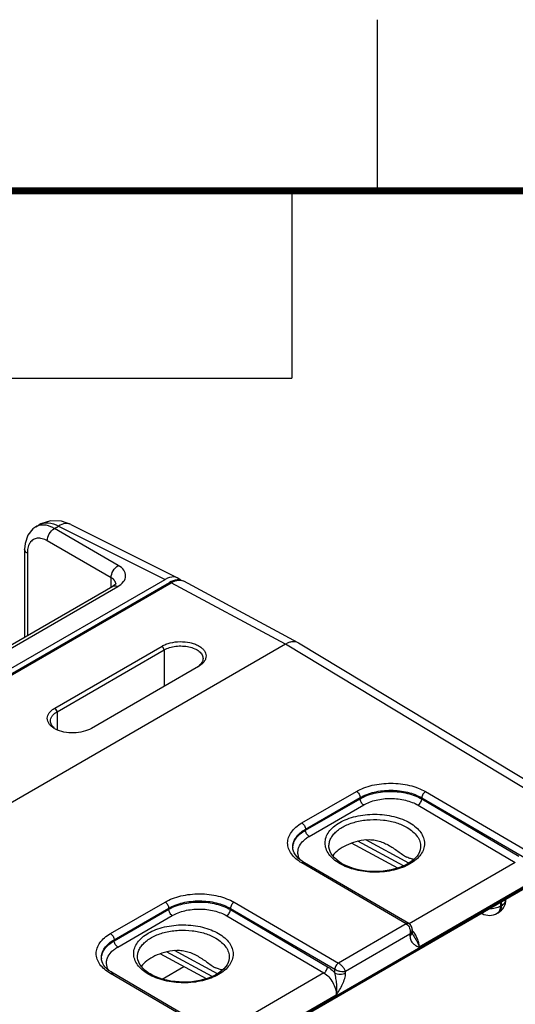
# Model space of a CAD drawing. Header units: inches. Extents: x 0 to 34, y 0 to 22.
# Tile 67 of 133: x 7.5 to 8.9, y 19.1 to 22. Entities that reach past the tile are written whole.
import ezdxf

# ---------------------------------------------------------------- set-up
doc = ezdxf.new("R2010")
doc.units = ezdxf.units.IN
doc.header["$LTSCALE"] = 1.87
doc.header["$MEASUREMENT"] = 0
doc.layers.get('0').update_dxf_attribs({"linetype": 'CONTINUOUS'})
doc.layers.add('DETAIL', color=7, linetype='CONTINUOUS')
doc.styles.get("Standard").update_dxf_attribs({"font": 'txt', "width": 0.8})

# ---------------------------------------------------------------- blocks, each defined once
blk = doc.blocks.new('*T22')
at = {"color": 2, "linetype": 'Continuous'}
for p, q in [((0, 0), (7.75, 0)), ((0, 0), (0, -0.546875)), ((7.75, 0), (7.75, -0.546875)), ((0, -0.546875), (7.75, -0.546875))]:
    blk.add_line(p, q, dxfattribs=at)
at = {"layer": 'DETAIL', "color": 2, "linetype": 'Continuous', "insert": (0.0625, -0.078125), "char_height": 0.1, "width": 3.04, "attachment_point": 1, "line_spacing_factor": 0.9}
blk.add_mtext('  COPYRIGHT    2014', dxfattribs=at)

msp = doc.modelspace()

# ---------------------------------------------------------------- linework, layer by layer
at = {"color": 2, "linetype": 'Continuous'}
msp.add_line((8.5, 21.5), (8.5, 22), dxfattribs=at)
at = {"color": 7, "linetype": 'Continuous'}
for p, q in [((7.6035, 20.5258), (7.5761, 20.5352)), ((7.5013, 20.519), (7.5113, 20.5248)), ((7.556, 20.5139), (7.5682, 20.521)), ((7.7427, 20.4061), (7.556, 20.5139)), ((7.5682, 20.521), (7.8795, 20.3655)), ((7.6035, 20.5258), (7.9157, 20.3699)), ((7.7219, 20.3699), (7.5351, 20.4778)), ((7.4688, 20.4532), (7.4688, 20.1965)), ((7.4767, 20.4416), (7.4767, 20.201)), ((1.6863, 16.7896), (7.8795, 20.3655)), ((7.7219, 20.3426), (7.7219, 20.3699)), ((3.2185, 17.6578), (7.8919, 20.3562)), ((3.224, 17.6574), (7.8974, 20.3557)), ((7.3171, 20.1089), (7.7268, 20.3454)), ((7.3312, 20.1078), (7.7408, 20.3443)), ((7.734, 20.3508), (7.7268, 20.3454)), ((7.7268, 20.3454), (7.7268, 20.3454)), ((7.7353, 20.3516), (7.7353, 20.3517)), ((8.2316, 20.176), (7.8974, 20.3557)), ((8.2683, 20.1801), (7.9342, 20.3598)), ((8.2316, 20.176), (3.5526, 17.4744)), ((7.5572, 19.9896), (7.8704, 20.1705)), ((7.5636, 19.9785), (7.8768, 20.1594)), ((7.8704, 20.1705), (7.8768, 20.1594)), ((7.8768, 20.1594), (7.8768, 20.0531)), ((9.0961, 19.6547), (8.2316, 20.176)), ((8.2694, 20.1795), (8.2683, 20.1801)), ((9.1342, 19.658), (8.2694, 20.1795)), ((7.9771, 20.111), (7.6639, 19.9302)), ((7.978, 20.1115), (7.9771, 20.111)), ((7.5572, 19.9896), (7.5636, 19.9785)), ((7.5636, 19.9785), (7.5636, 19.9259)), ((8.2794, 19.6539), (8.439, 19.7461)), ((8.29, 19.6358), (8.4496, 19.7279)), ((8.4496, 19.7248), (8.4496, 19.7279)), ((8.6299, 19.724), (8.6299, 19.7274)), ((8.6299, 19.7274), (8.935, 19.5497)), ((8.6405, 19.7456), (8.9457, 19.5678)), ((8.2901, 19.6328), (8.4496, 19.7248)), ((8.3006, 19.6147), (8.4601, 19.7067)), ((8.6192, 19.7059), (8.9034, 19.5389)), ((8.6299, 19.724), (8.9141, 19.557)), ((8.2901, 19.6328), (8.29, 19.6358)), ((8.3585, 19.5855), (8.3585, 19.5856)), ((8.5598, 19.5221), (8.4245, 19.5948)), ((8.5768, 19.5286), (8.4434, 19.6003)), ((8.5924, 19.5367), (8.4665, 19.6044)), ((8.6266, 19.5841), (8.6266, 19.5841)), ((8.2527, 19.5824), (8.2527, 19.5824)), ((8.5847, 19.3593), (8.2795, 19.5371)), ((8.5921, 19.3601), (8.287, 19.5378)), ((8.9034, 19.5389), (8.5929, 19.3596)), ((4.5876, 16.9555), (9.016, 19.5124)), ((4.5906, 16.962), (9.019, 19.5189)), ((8.9394, 19.4743), (8.6226, 19.2914)), ((7.7199, 19.3309), (7.8795, 19.423)), ((8.081, 19.4225), (8.3862, 19.2447)), ((8.8596, 19.4221), (8.8596, 19.4107)), ((8.8596, 19.4107), (8.8626, 19.4124)), ((8.8626, 19.4124), (8.8626, 19.4238)), ((8.8758, 19.4308), (8.8758, 19.4314)), ((7.7305, 19.3128), (7.8901, 19.4049)), ((7.7306, 19.3097), (7.8901, 19.4018)), ((7.7411, 19.2916), (7.9006, 19.3837)), ((7.8901, 19.4018), (7.8901, 19.4049)), ((8.0597, 19.3829), (8.3439, 19.2158)), ((8.0704, 19.401), (8.0704, 19.4044)), ((8.0704, 19.4044), (8.3755, 19.2266)), ((8.0704, 19.401), (8.3546, 19.2339)), ((8.8065, 19.3894), (8.8047, 19.3904)), ((8.8503, 19.3901), (8.8533, 19.3918)), ((8.5847, 19.3593), (8.3862, 19.2447)), ((8.5922, 19.3601), (8.5909, 19.3606)), ((8.5953, 19.3288), (8.4072, 19.2202)), ((8.5953, 19.3288), (8.5954, 19.3245)), ((8.6018, 19.3426), (8.602, 19.334)), ((8.6033, 19.3283), (8.6033, 19.3283)), ((7.7306, 19.3097), (7.7305, 19.3128)), ((8.0003, 19.1991), (7.865, 19.2718)), ((8.0173, 19.2055), (7.8839, 19.2772)), ((8.0329, 19.2137), (7.907, 19.2814)), ((7.6932, 19.2594), (7.6932, 19.2594)), ((7.799, 19.2625), (7.799, 19.2625)), ((8.0671, 19.2611), (8.0671, 19.261)), ((8.0252, 19.0363), (7.72, 19.214)), ((8.0327, 19.0371), (7.7275, 19.2148)), ((7.8712, 19.1981), (7.9343, 19.2345)), ((8.3439, 19.2158), (8.0334, 19.0365)), ((8.3754, 19.2161), (8.3755, 19.2266)), ((8.4072, 19.2158), (8.4072, 19.2202)), ((8.3799, 19.1512), (8.0631, 18.9683))]:
    msp.add_line(p, q, dxfattribs=at)
at = {"color": 7, "linetype": 'Continuous', "const_width": 0.02}
msp.add_lwpolyline([(33.5, 21.5), (0.5, 21.5)], dxfattribs=at)
at = {"color": 7, "linetype": 'Continuous'}
for points in [[(7.5761, 20.5352), (7.5448, 20.5362), (7.5162, 20.5274), (7.5112, 20.5247)], [(7.5013, 20.519), (7.4929, 20.5131), (7.4782, 20.4946), (7.4701, 20.4702), (7.4688, 20.4532)], [(7.9342, 20.3598), (7.9305, 20.3615), (7.9256, 20.363), (7.9204, 20.3638), (7.9149, 20.3638), (7.9092, 20.363), (7.9034, 20.3614), (7.8974, 20.3591), (7.8919, 20.3562)], [(7.7354, 20.3526), (7.7355, 20.3529), (7.734, 20.3508)], [(8.3955, 19.536), (8.3882, 19.5406), (8.3811, 19.546), (8.3748, 19.5517), (8.3695, 19.5577), (8.3652, 19.5639), (8.3619, 19.5703), (8.3597, 19.5768), (8.3586, 19.5835), (8.3585, 19.5856)], [(8.6266, 19.5841), (8.6265, 19.5822), (8.6254, 19.5757), (8.6233, 19.5693), (8.6202, 19.563), (8.616, 19.557), (8.6109, 19.5512), (8.6049, 19.5456), (8.598, 19.5403), (8.5902, 19.5353), (8.5816, 19.5307), (8.5722, 19.5265), (8.5621, 19.5228), (8.5515, 19.5196), (8.5403, 19.5169), (8.5287, 19.5148), (8.5168, 19.5134), (8.5046, 19.5125), (8.4924, 19.5122), (8.4801, 19.5126), (8.468, 19.5136), (8.4561, 19.5153), (8.4445, 19.5175), (8.4333, 19.5203), (8.4227, 19.5236), (8.4126, 19.5275), (8.4032, 19.5318), (8.3955, 19.536)], [(8.287, 19.5378), (8.2808, 19.5417), (8.2745, 19.5463), (8.269, 19.5511), (8.2642, 19.556), (8.2603, 19.5611), (8.2571, 19.5664), (8.2547, 19.5718), (8.2532, 19.5774), (8.2527, 19.5824)], [(8.6018, 19.3426), (8.6016, 19.3455), (8.6009, 19.3487), (8.5998, 19.3516), (8.5983, 19.3543), (8.5965, 19.3566), (8.5944, 19.3585), (8.5922, 19.3601)], [(8.6033, 19.3283), (8.603, 19.3287), (8.6027, 19.3296), (8.6023, 19.3307), (8.6021, 19.3323), (8.602, 19.334)], [(7.7275, 19.2148), (7.7213, 19.2187), (7.715, 19.2232), (7.7095, 19.228), (7.7047, 19.233), (7.7008, 19.2381), (7.6976, 19.2434), (7.6952, 19.2488), (7.6937, 19.2544), (7.6932, 19.2594)], [(7.836, 19.2129), (7.8287, 19.2175), (7.8216, 19.223), (7.8153, 19.2287), (7.81, 19.2346), (7.8057, 19.2408), (7.8024, 19.2472), (7.8002, 19.2538), (7.7991, 19.2605), (7.799, 19.2625)], [(8.0671, 19.2611), (8.067, 19.2592), (8.0659, 19.2526), (8.0638, 19.2462), (8.0607, 19.24), (8.0565, 19.2339), (8.0514, 19.2281), (8.0454, 19.2226), (8.0385, 19.2172), (8.0307, 19.2123), (8.0221, 19.2077), (8.0127, 19.2035), (8.0026, 19.1998), (7.992, 19.1966), (7.9808, 19.1939), (7.9692, 19.1918), (7.9573, 19.1903), (7.9451, 19.1894), (7.9329, 19.1892), (7.9206, 19.1896), (7.9085, 19.1906), (7.8966, 19.1922), (7.885, 19.1944), (7.8738, 19.1972), (7.8632, 19.2006), (7.8531, 19.2044), (7.8437, 19.2087), (7.836, 19.2129)]]:
    msp.add_lwpolyline(points, dxfattribs=at)
for centre, radius, start, end in [((7.9223, 20.3377), 0.0251, 61.7343, 66.4493), ((7.7204, 20.3517), 0.0149, 0.0001, 5.7712), ((7.944, 20.1544), 0.0542, 302.645, 307.2943), ((7.9465, 20.1511), 0.05, 307.3187, 308.529), ((7.5923, 19.9922), 0.0722, 240.0337, 242.7817), ((7.5876, 19.9698), 0.0504, 232.0071, 235.964), ((8.2959, 19.5804), 0.0432, 177.3306, 179.169), ((8.8308, 19.4308), 0.045, 300.0008, 359.9992), ((8.8136, 19.4027), 0.0151, 234.4126, 241.7163), ((8.8278, 19.4291), 0.045, 241.7302, 300.0009), ((7.7364, 19.2574), 0.0432, 177.3306, 179.169), ((8.3863, 19.2453), 0.0216, 239.9252, 240.1386)]:
    msp.add_arc(centre, radius, start, end, dxfattribs=at)
msp.add_ellipse((7.8795, 20.3041), major_axis=(0.0375, 0.065), ratio=0.576629, start_param=6.085711, end_param=7.068023, dxfattribs=at)
for points in [[(7.5165, 20.5239), (7.5112, 20.5233), (7.5059, 20.5217), (7.5013, 20.519)], [(7.4775, 20.4526), (7.477, 20.4489), (7.4767, 20.4453), (7.4767, 20.4416)]]:
    msp.add_open_spline(points, degree=3, dxfattribs=at)
for points, knots in [([(7.5113, 20.5248), (7.519, 20.5292), (7.5397, 20.5329), (7.5587, 20.5259), (7.5682, 20.521)], [0, 0, 0, 0, 0.453196, 1, 1, 1, 1]), ([(7.556, 20.5139), (7.5526, 20.5158), (7.5404, 20.5219), (7.5263, 20.525), (7.5165, 20.5239)], [0, 0, 0, 0, 0.280663, 1, 1, 1, 1]), ([(7.5351, 20.4778), (7.5349, 20.485), (7.5396, 20.4993), (7.5496, 20.5105), (7.556, 20.5139)], [0, 0, 0, 0, 0.499994, 1, 1, 1, 1]), ([(7.6035, 20.5258), (7.5985, 20.5283), (7.5854, 20.5297), (7.5739, 20.5245), (7.5682, 20.521)], [0, 0, 0, 0, 0.452206, 1, 1, 1, 1]), ([(7.5351, 20.4778), (7.5303, 20.4805), (7.5209, 20.4848), (7.5061, 20.4865), (7.4931, 20.4822), (7.4868, 20.4758), (7.4845, 20.4722)], [0, 0, 0, 0, 0.293274, 0.544304, 0.77001, 1, 1, 1, 1]), ([(7.4767, 20.4416), (7.4756, 20.4424), (7.4717, 20.4451), (7.4688, 20.4498), (7.4688, 20.4532)], [0, 0, 0, 0, 0.291472, 1, 1, 1, 1]), ([(7.4845, 20.4722), (7.4836, 20.4709), (7.4801, 20.4648), (7.4783, 20.4579), (7.4775, 20.4526)], [0, 0, 0, 0, 0.231043, 1, 1, 1, 1]), ([(7.7219, 20.3699), (7.7216, 20.3771), (7.7263, 20.3915), (7.7364, 20.4027), (7.7427, 20.4061)], [0, 0, 0, 0, 0.499994, 1, 1, 1, 1]), ([(7.7408, 20.3443), (7.7472, 20.348), (7.7582, 20.3563), (7.7665, 20.3752), (7.7596, 20.3944), (7.7489, 20.4025), (7.7427, 20.4061)], [0, 0, 0, 0, 0.282235, 0.508517, 0.729022, 1, 1, 1, 1]), ([(7.732, 20.3614), (7.7314, 20.3622), (7.7285, 20.3657), (7.7248, 20.3683), (7.7219, 20.3699)], [0, 0, 0, 0, 0.228219, 1, 1, 1, 1]), ([(7.7353, 20.3532), (7.735, 20.3554), (7.7341, 20.3583), (7.7324, 20.3608), (7.732, 20.3614)], [0, 0, 0, 0, 0.736027, 1, 1, 1, 1]), ([(7.8974, 20.3557), (7.9004, 20.3575), (7.9064, 20.3604), (7.9157, 20.3629), (7.9244, 20.3632), (7.9299, 20.3618), (7.9323, 20.3607)], [0, 0, 0, 0, 0.28739, 0.546954, 0.781864, 1, 1, 1, 1]), ([(7.7268, 20.3454), (7.7277, 20.3459), (7.7323, 20.3476), (7.7375, 20.3461), (7.7408, 20.3443)], [0, 0, 0, 0, 0.222727, 1, 1, 1, 1]), ([(7.8919, 20.3562), (7.8926, 20.3566), (7.8947, 20.357), (7.8965, 20.3562), (7.8974, 20.3557)], [0, 0, 0, 0, 0.450719, 1, 1, 1, 1]), ([(7.8704, 20.1705), (7.874, 20.1725), (7.8819, 20.1763), (7.8994, 20.1817), (7.9233, 20.1846), (7.9472, 20.1823), (7.9649, 20.1773), (7.9764, 20.1723), (7.9859, 20.166), (7.9932, 20.1588), (7.9979, 20.1507), (7.9997, 20.1421), (7.9983, 20.1334), (7.994, 20.1251), (7.987, 20.1176), (7.9812, 20.1135), (7.978, 20.1115)], [0, 0, 0, 0, 0.066494, 0.138992, 0.292983, 0.446885, 0.519076, 0.585889, 0.646348, 0.700271, 0.748565, 0.793503, 0.838338, 0.886417, 0.940196, 1, 1, 1, 1]), ([(7.8768, 20.1594), (7.8817, 20.1622), (7.8928, 20.1668), (7.911, 20.1706), (7.9302, 20.1713), (7.9488, 20.169), (7.9655, 20.1637), (7.9771, 20.157), (7.9839, 20.1504), (7.9875, 20.1452), (7.9897, 20.1397), (7.9903, 20.1359), (7.9903, 20.1341)], [0, 0, 0, 0, 0.128921, 0.271678, 0.419722, 0.564658, 0.698417, 0.815141, 0.866608, 0.913821, 0.957772, 1, 1, 1, 1]), ([(8.2683, 20.1801), (8.2659, 20.1815), (8.2602, 20.1834), (8.251, 20.1834), (8.243, 20.1814), (8.2365, 20.1787), (8.2332, 20.1769), (8.2316, 20.176)], [0, 0, 0, 0, 0.218353, 0.452159, 0.71125, 0.851937, 1, 1, 1, 1]), ([(7.9903, 20.1341), (7.9903, 20.1321), (7.9897, 20.128), (7.9872, 20.1222), (7.9831, 20.1167), (7.9796, 20.1135), (7.9777, 20.1119)], [0, 0, 0, 0, 0.224876, 0.461143, 0.718162, 1, 1, 1, 1]), ([(7.5562, 19.9296), (7.553, 19.9315), (7.5472, 19.9355), (7.5403, 19.9428), (7.536, 19.9509), (7.5346, 19.9596), (7.5363, 19.9682), (7.5408, 19.9763), (7.548, 19.9837), (7.5539, 19.9878), (7.5572, 19.9896)], [0, 0, 0, 0, 0.144095, 0.272586, 0.388033, 0.496247, 0.605134, 0.722623, 0.854142, 1, 1, 1, 1]), ([(7.5442, 19.9517), (7.5442, 19.9542), (7.5451, 19.9594), (7.5492, 19.9667), (7.5555, 19.9732), (7.5608, 19.9769), (7.5636, 19.9785)], [0, 0, 0, 0, 0.215909, 0.448761, 0.709865, 1, 1, 1, 1]), ([(7.5565, 19.93), (7.5546, 19.9315), (7.5512, 19.9347), (7.5472, 19.94), (7.5448, 19.9458), (7.5442, 19.9498), (7.5442, 19.9517)], [0, 0, 0, 0, 0.280482, 0.536449, 0.77332, 1, 1, 1, 1]), ([(7.6639, 19.9302), (7.6565, 19.9259), (7.6394, 19.9196), (7.612, 19.9161), (7.5844, 19.9184), (7.5669, 19.924), (7.5593, 19.928)], [0, 0, 0, 0, 0.236008, 0.498149, 0.761169, 1, 1, 1, 1]), ([(8.439, 19.7461), (8.4459, 19.7501), (8.461, 19.7571), (8.4856, 19.7645), (8.5121, 19.7691), (8.5398, 19.7705), (8.5674, 19.7689), (8.594, 19.7642), (8.6185, 19.7567), (8.6336, 19.7496), (8.6405, 19.7456)], [0, 0, 0, 0, 0.1141, 0.237195, 0.366768, 0.499736, 0.63274, 0.762419, 0.885682, 1, 1, 1, 1]), ([(8.439, 19.7461), (8.4405, 19.7452), (8.4433, 19.7428), (8.4466, 19.7384), (8.4489, 19.7333), (8.4495, 19.7297), (8.4496, 19.7279)], [0, 0, 0, 0, 0.236976, 0.499189, 0.761843, 1, 1, 1, 1]), ([(8.4496, 19.7279), (8.4557, 19.7315), (8.4692, 19.7378), (8.4912, 19.7445), (8.515, 19.7486), (8.5397, 19.7499), (8.5644, 19.7484), (8.5882, 19.7442), (8.6102, 19.7374), (8.6237, 19.731), (8.6299, 19.7274)], [0, 0, 0, 0, 0.114145, 0.237238, 0.36678, 0.499705, 0.63267, 0.762331, 0.885612, 1, 1, 1, 1]), ([(8.4496, 19.7248), (8.4557, 19.7284), (8.4692, 19.7346), (8.4912, 19.7413), (8.515, 19.7453), (8.5397, 19.7465), (8.5644, 19.745), (8.5882, 19.7408), (8.6102, 19.734), (8.6237, 19.7276), (8.6299, 19.724)], [0, 0, 0, 0, 0.114008, 0.237036, 0.366572, 0.499533, 0.632558, 0.762282, 0.885608, 1, 1, 1, 1]), ([(8.6405, 19.7456), (8.639, 19.7447), (8.6362, 19.7423), (8.6329, 19.7379), (8.6306, 19.7328), (8.6299, 19.7292), (8.6299, 19.7274)], [0, 0, 0, 0, 0.236844, 0.499187, 0.761971, 1, 1, 1, 1]), ([(8.4601, 19.7067), (8.4586, 19.7076), (8.4558, 19.71), (8.4525, 19.7145), (8.4503, 19.7195), (8.4496, 19.7231), (8.4496, 19.7248)], [0, 0, 0, 0, 0.237244, 0.499463, 0.761973, 1, 1, 1, 1]), ([(8.4601, 19.7067), (8.4655, 19.7099), (8.4774, 19.7154), (8.5038, 19.7234), (8.5397, 19.7271), (8.5754, 19.723), (8.6018, 19.7148), (8.6137, 19.7091), (8.6192, 19.7059)], [0, 0, 0, 0, 0.114151, 0.23728, 0.499471, 0.761948, 0.885415, 1, 1, 1, 1]), ([(8.6192, 19.7059), (8.6207, 19.7068), (8.6235, 19.7092), (8.6268, 19.7136), (8.6291, 19.7187), (8.6298, 19.7223), (8.6299, 19.724)], [0, 0, 0, 0, 0.236981, 0.49946, 0.762231, 1, 1, 1, 1]), ([(8.3898, 19.5354), (8.3835, 19.5392), (8.3719, 19.5473), (8.3581, 19.562), (8.3493, 19.5783), (8.3463, 19.5955), (8.3493, 19.6127), (8.3581, 19.6289), (8.3719, 19.6435), (8.3902, 19.6561), (8.4122, 19.6663), (8.4373, 19.6739), (8.4644, 19.6785), (8.4926, 19.6799), (8.5208, 19.6782), (8.5479, 19.6733), (8.5729, 19.6655), (8.5883, 19.6582), (8.5953, 19.6541)], [0, 0, 0, 0, 0.060535, 0.114796, 0.163682, 0.209358, 0.254958, 0.303643, 0.357634, 0.417884, 0.484272, 0.555879, 0.631259, 0.708625, 0.786036, 0.861544, 0.933354, 1, 1, 1, 1]), ([(8.2795, 19.5371), (8.2732, 19.5407), (8.2618, 19.5486), (8.2483, 19.563), (8.2397, 19.5788), (8.2367, 19.5956), (8.2397, 19.6124), (8.2483, 19.6282), (8.2618, 19.6425), (8.2732, 19.6503), (8.2794, 19.6539)], [0, 0, 0, 0, 0.144884, 0.274626, 0.39142, 0.500515, 0.609515, 0.726059, 0.855466, 1, 1, 1, 1]), ([(8.2794, 19.6539), (8.2809, 19.6531), (8.2837, 19.6507), (8.287, 19.6462), (8.2893, 19.6412), (8.29, 19.6375), (8.29, 19.6358)], [0, 0, 0, 0, 0.236976, 0.499189, 0.761843, 1, 1, 1, 1]), ([(8.3585, 19.5856), (8.3584, 19.5894), (8.3592, 19.5973), (8.3635, 19.6088), (8.3707, 19.6197), (8.3842, 19.6337), (8.4075, 19.6481), (8.4411, 19.6594), (8.479, 19.6647), (8.5179, 19.6635), (8.5548, 19.6559), (8.5773, 19.6464), (8.5873, 19.6405)], [0, 0, 0, 0, 0.043179, 0.087918, 0.135696, 0.187501, 0.304299, 0.437568, 0.58172, 0.728932, 0.870821, 1, 1, 1, 1]), ([(8.5953, 19.6541), (8.6017, 19.6503), (8.6133, 19.6422), (8.6271, 19.6275), (8.6358, 19.6113), (8.6389, 19.594), (8.6359, 19.5769), (8.6271, 19.5607), (8.6133, 19.5461), (8.595, 19.5335), (8.5729, 19.5232), (8.5479, 19.5156), (8.5207, 19.5111), (8.4926, 19.5096), (8.4644, 19.5113), (8.4373, 19.5162), (8.4122, 19.524), (8.3969, 19.5313), (8.3898, 19.5354)], [0, 0, 0, 0, 0.060535, 0.114796, 0.163682, 0.209358, 0.254958, 0.303643, 0.357634, 0.417884, 0.484272, 0.555879, 0.631259, 0.708625, 0.786036, 0.861544, 0.933354, 1, 1, 1, 1]), ([(8.2527, 19.5824), (8.2525, 19.5874), (8.2541, 19.5978), (8.2617, 19.6123), (8.2739, 19.6254), (8.2843, 19.6325), (8.29, 19.6358)], [0, 0, 0, 0, 0.218502, 0.451379, 0.710202, 1, 1, 1, 1]), ([(8.2528, 19.5824), (8.253, 19.5872), (8.2552, 19.597), (8.2629, 19.6105), (8.2748, 19.6228), (8.2847, 19.6296), (8.2901, 19.6328)], [0, 0, 0, 0, 0.218431, 0.452595, 0.71182, 1, 1, 1, 1]), ([(8.2742, 19.5465), (8.2725, 19.5493), (8.2697, 19.5551), (8.2675, 19.5644), (8.2677, 19.5739), (8.271, 19.5866), (8.2791, 19.5983), (8.2903, 19.6082), (8.297, 19.6126), (8.3006, 19.6147)], [0, 0, 0, 0, 0.119815, 0.233742, 0.345688, 0.459924, 0.708518, 0.848618, 1, 1, 1, 1]), ([(8.3006, 19.6147), (8.2991, 19.6155), (8.2963, 19.6179), (8.293, 19.6224), (8.2908, 19.6274), (8.2901, 19.631), (8.2901, 19.6328)], [0, 0, 0, 0, 0.237244, 0.499463, 0.761973, 1, 1, 1, 1]), ([(8.5873, 19.6405), (8.5933, 19.637), (8.6041, 19.6294), (8.617, 19.6155), (8.625, 19.6003), (8.6267, 19.5893), (8.6266, 19.5841)], [0, 0, 0, 0, 0.289471, 0.548546, 0.781743, 1, 1, 1, 1]), ([(8.4689, 19.6047), (8.4582, 19.6035), (8.4376, 19.5997), (8.4093, 19.5897), (8.386, 19.5761), (8.3739, 19.5642), (8.3694, 19.5578)], [0, 0, 0, 0, 0.287227, 0.554479, 0.79318, 1, 1, 1, 1]), ([(8.4689, 19.6047), (8.4743, 19.6054), (8.4853, 19.6053), (8.5014, 19.6023), (8.5169, 19.597), (8.5268, 19.5923), (8.5316, 19.5897)], [0, 0, 0, 0, 0.248677, 0.49821, 0.748775, 1, 1, 1, 1]), ([(8.5316, 19.5897), (8.5366, 19.587), (8.5462, 19.5812), (8.56, 19.5716), (8.5728, 19.5621), (8.5816, 19.5565), (8.586, 19.5542)], [0, 0, 0, 0, 0.261087, 0.520169, 0.77201, 1, 1, 1, 1]), ([(8.2795, 19.5371), (8.2801, 19.5375), (8.2814, 19.5381), (8.2834, 19.5386), (8.2853, 19.5385), (8.2865, 19.5381), (8.287, 19.5378)], [0, 0, 0, 0, 0.290323, 0.549714, 0.782684, 1, 1, 1, 1]), ([(8.6067, 19.5472), (8.6036, 19.548), (8.5986, 19.5492), (8.5917, 19.5516), (8.588, 19.5532), (8.586, 19.5542)], [0, 0, 0, 0, 0.438311, 0.700525, 1, 1, 1, 1]), ([(7.8795, 19.423), (7.8864, 19.427), (7.9015, 19.434), (7.9261, 19.4415), (7.9526, 19.446), (7.9803, 19.4475), (8.0079, 19.4459), (8.0345, 19.4412), (8.059, 19.4336), (8.0741, 19.4265), (8.081, 19.4225)], [0, 0, 0, 0, 0.1141, 0.237195, 0.366768, 0.499736, 0.63274, 0.762419, 0.885682, 1, 1, 1, 1]), ([(7.8795, 19.423), (7.881, 19.4222), (7.8838, 19.4198), (7.8871, 19.4153), (7.8894, 19.4102), (7.8901, 19.4066), (7.8901, 19.4049)], [0, 0, 0, 0, 0.236976, 0.499189, 0.761843, 1, 1, 1, 1]), ([(7.8901, 19.4049), (7.8962, 19.4085), (7.9097, 19.4148), (7.9317, 19.4215), (7.9555, 19.4255), (7.9802, 19.4269), (8.0049, 19.4254), (8.0287, 19.4212), (8.0507, 19.4144), (8.0642, 19.408), (8.0704, 19.4044)], [0, 0, 0, 0, 0.114145, 0.237238, 0.36678, 0.499705, 0.63267, 0.762331, 0.885612, 1, 1, 1, 1]), ([(7.8901, 19.4018), (7.8962, 19.4053), (7.9097, 19.4116), (7.9317, 19.4182), (7.9555, 19.4222), (7.9802, 19.4235), (8.0049, 19.422), (8.0287, 19.4178), (8.0507, 19.411), (8.0642, 19.4046), (8.0704, 19.401)], [0, 0, 0, 0, 0.114008, 0.237036, 0.366572, 0.499533, 0.632558, 0.762282, 0.885608, 1, 1, 1, 1]), ([(8.081, 19.4225), (8.0795, 19.4217), (8.0767, 19.4193), (8.0734, 19.4148), (8.0711, 19.4097), (8.0704, 19.4061), (8.0704, 19.4044)], [0, 0, 0, 0, 0.236844, 0.499187, 0.761971, 1, 1, 1, 1]), ([(8.8626, 19.4124), (8.8626, 19.4101), (8.8622, 19.4058), (8.8605, 19.3998), (8.8575, 19.395), (8.8547, 19.3927), (8.8533, 19.3918)], [0, 0, 0, 0, 0.289803, 0.549049, 0.782228, 1, 1, 1, 1]), ([(8.8626, 19.4124), (8.8646, 19.4135), (8.8681, 19.416), (8.8724, 19.4205), (8.8751, 19.4255), (8.8758, 19.4291), (8.8758, 19.4308)], [0, 0, 0, 0, 0.289796, 0.549041, 0.782223, 1, 1, 1, 1]), ([(7.9006, 19.3837), (7.8991, 19.3846), (7.8963, 19.3869), (7.893, 19.3914), (7.8908, 19.3965), (7.8901, 19.4001), (7.8901, 19.4018)], [0, 0, 0, 0, 0.237244, 0.499463, 0.761973, 1, 1, 1, 1]), ([(7.9006, 19.3837), (7.906, 19.3868), (7.9179, 19.3924), (7.9443, 19.4003), (7.9802, 19.4041), (8.016, 19.4), (8.0423, 19.3917), (8.0542, 19.3861), (8.0597, 19.3829)], [0, 0, 0, 0, 0.114151, 0.23728, 0.499471, 0.761948, 0.885415, 1, 1, 1, 1]), ([(8.0597, 19.3829), (8.0612, 19.3837), (8.064, 19.3861), (8.0673, 19.3906), (8.0696, 19.3956), (8.0703, 19.3993), (8.0704, 19.401)], [0, 0, 0, 0, 0.236981, 0.49946, 0.762231, 1, 1, 1, 1]), ([(8.8596, 19.4107), (8.855, 19.408), (8.8441, 19.4041), (8.8328, 19.403), (8.8268, 19.4031)], [0, 0, 0, 0, 0.474453, 1, 1, 1, 1]), ([(8.8596, 19.4107), (8.8596, 19.4084), (8.8593, 19.4041), (8.8575, 19.3981), (8.8546, 19.3933), (8.8518, 19.391), (8.8503, 19.3901)], [0, 0, 0, 0, 0.289803, 0.549049, 0.782228, 1, 1, 1, 1]), ([(7.8303, 19.2124), (7.824, 19.2161), (7.8124, 19.2242), (7.7986, 19.239), (7.7898, 19.2552), (7.7868, 19.2724), (7.7898, 19.2896), (7.7986, 19.3058), (7.8124, 19.3204), (7.8307, 19.333), (7.8527, 19.3433), (7.8778, 19.3508), (7.9049, 19.3554), (7.9331, 19.3569), (7.9613, 19.3551), (7.9884, 19.3503), (8.0134, 19.3425), (8.0288, 19.3352), (8.0358, 19.331)], [0, 0, 0, 0, 0.060535, 0.114796, 0.163682, 0.209358, 0.254958, 0.303643, 0.357634, 0.417884, 0.484272, 0.555879, 0.631259, 0.708625, 0.786036, 0.861544, 0.933354, 1, 1, 1, 1]), ([(8.5921, 19.3601), (8.5917, 19.3604), (8.5905, 19.3608), (8.5886, 19.3609), (8.5866, 19.3604), (8.5853, 19.3597), (8.5846, 19.3594)], [0, 0, 0, 0, 0.217316, 0.450286, 0.709676, 1, 1, 1, 1]), ([(8.5909, 19.3606), (8.5899, 19.3609), (8.5877, 19.3608), (8.5857, 19.3599), (8.5847, 19.3593)], [0, 0, 0, 0, 0.456619, 1, 1, 1, 1]), ([(8.5847, 19.3593), (8.5894, 19.3566), (8.5936, 19.3501), (8.5957, 19.342), (8.5964, 19.3361), (8.596, 19.3316), (8.5953, 19.3288)], [0, 0, 0, 0, 0.479289, 0.611923, 0.744389, 1, 1, 1, 1]), ([(7.72, 19.214), (7.7137, 19.2177), (7.7023, 19.2256), (7.6888, 19.2399), (7.6802, 19.2558), (7.6772, 19.2726), (7.6802, 19.2894), (7.6888, 19.3052), (7.7023, 19.3195), (7.7137, 19.3273), (7.7199, 19.3309)], [0, 0, 0, 0, 0.144884, 0.274626, 0.39142, 0.500515, 0.609515, 0.726059, 0.855466, 1, 1, 1, 1]), ([(7.7199, 19.3309), (7.7214, 19.33), (7.7242, 19.3277), (7.7275, 19.3232), (7.7298, 19.3181), (7.7305, 19.3145), (7.7305, 19.3128)], [0, 0, 0, 0, 0.236976, 0.499189, 0.761843, 1, 1, 1, 1]), ([(7.799, 19.2625), (7.7989, 19.2664), (7.7997, 19.2743), (7.804, 19.2858), (7.8112, 19.2967), (7.8247, 19.3106), (7.848, 19.325), (7.8816, 19.3364), (7.9195, 19.3417), (7.9584, 19.3404), (7.9953, 19.3328), (8.0178, 19.3233), (8.0278, 19.3175)], [0, 0, 0, 0, 0.043179, 0.087918, 0.135696, 0.187501, 0.304299, 0.437568, 0.58172, 0.728932, 0.870821, 1, 1, 1, 1]), ([(8.0358, 19.331), (8.0422, 19.3273), (8.0538, 19.3192), (8.0676, 19.3045), (8.0763, 19.2882), (8.0794, 19.271), (8.0764, 19.2538), (8.0676, 19.2376), (8.0538, 19.223), (8.0355, 19.2104), (8.0134, 19.2002), (7.9884, 19.1926), (7.9612, 19.188), (7.9331, 19.1866), (7.9049, 19.1883), (7.8778, 19.1932), (7.8527, 19.201), (7.8374, 19.2083), (7.8303, 19.2124)], [0, 0, 0, 0, 0.060535, 0.114796, 0.163682, 0.209358, 0.254958, 0.303643, 0.357634, 0.417884, 0.484272, 0.555879, 0.631259, 0.708625, 0.786036, 0.861544, 0.933354, 1, 1, 1, 1]), ([(8.5953, 19.3288), (8.5973, 19.3307), (8.6005, 19.3349), (8.6019, 19.3402), (8.6018, 19.3426)], [0, 0, 0, 0, 0.52929, 1, 1, 1, 1]), ([(8.602, 19.334), (8.602, 19.3331), (8.6017, 19.3313), (8.6003, 19.3287), (8.5982, 19.3264), (8.5964, 19.3251), (8.5954, 19.3245)], [0, 0, 0, 0, 0.21857, 0.452166, 0.711185, 1, 1, 1, 1]), ([(8.6226, 19.2914), (8.6225, 19.2955), (8.6213, 19.3041), (8.617, 19.3168), (8.6106, 19.3293), (8.605, 19.337), (8.6019, 19.3405)], [0, 0, 0, 0, 0.226977, 0.477051, 0.739066, 1, 1, 1, 1]), ([(8.6033, 19.3283), (8.6054, 19.3251), (8.6095, 19.3189), (8.6152, 19.3096), (8.6196, 19.3005), (8.6218, 19.2943), (8.6226, 19.2914)], [0, 0, 0, 0, 0.272107, 0.534098, 0.778987, 1, 1, 1, 1]), ([(7.6932, 19.2594), (7.693, 19.2643), (7.6946, 19.2747), (7.7022, 19.2893), (7.7144, 19.3023), (7.7248, 19.3095), (7.7305, 19.3128)], [0, 0, 0, 0, 0.218502, 0.451379, 0.710202, 1, 1, 1, 1]), ([(7.6933, 19.2594), (7.6935, 19.2641), (7.6957, 19.2739), (7.7034, 19.2875), (7.7153, 19.2998), (7.7252, 19.3066), (7.7306, 19.3097)], [0, 0, 0, 0, 0.218431, 0.452595, 0.71182, 1, 1, 1, 1]), ([(7.7411, 19.2916), (7.7396, 19.2925), (7.7368, 19.2948), (7.7336, 19.2993), (7.7313, 19.3044), (7.7306, 19.308), (7.7306, 19.3097)], [0, 0, 0, 0, 0.237244, 0.499463, 0.761973, 1, 1, 1, 1]), ([(8.0278, 19.3175), (8.0338, 19.3139), (8.0446, 19.3063), (8.0575, 19.2925), (8.0655, 19.2772), (8.0672, 19.2663), (8.0671, 19.2611)], [0, 0, 0, 0, 0.289471, 0.548546, 0.781743, 1, 1, 1, 1]), ([(8.5954, 19.3245), (8.5954, 19.32), (8.5966, 19.3135), (8.6005, 19.3062), (8.6053, 19.3005), (8.6128, 19.2955), (8.6194, 19.2927), (8.6226, 19.2914)], [0, 0, 0, 0, 0.290805, 0.418063, 0.537966, 0.768912, 1, 1, 1, 1]), ([(7.7147, 19.2234), (7.713, 19.2262), (7.7102, 19.232), (7.708, 19.2414), (7.7082, 19.2508), (7.7115, 19.2635), (7.7196, 19.2753), (7.7308, 19.2851), (7.7375, 19.2895), (7.7411, 19.2916)], [0, 0, 0, 0, 0.119815, 0.233742, 0.345688, 0.459924, 0.708518, 0.848618, 1, 1, 1, 1]), ([(7.9094, 19.2817), (7.8987, 19.2805), (7.8781, 19.2767), (7.8498, 19.2667), (7.8265, 19.2531), (7.8144, 19.2411), (7.8099, 19.2348)], [0, 0, 0, 0, 0.287227, 0.554479, 0.79318, 1, 1, 1, 1]), ([(7.9094, 19.2817), (7.9148, 19.2823), (7.9258, 19.2823), (7.9419, 19.2793), (7.9574, 19.274), (7.9673, 19.2692), (7.9721, 19.2666)], [0, 0, 0, 0, 0.248677, 0.49821, 0.748775, 1, 1, 1, 1]), ([(7.9721, 19.2666), (7.9771, 19.264), (7.9867, 19.2581), (8.0005, 19.2486), (8.0134, 19.2391), (8.0221, 19.2334), (8.0265, 19.2312)], [0, 0, 0, 0, 0.261087, 0.520169, 0.77201, 1, 1, 1, 1]), ([(8.3862, 19.2448), (8.3847, 19.2439), (8.3819, 19.2415), (8.3785, 19.2371), (8.3762, 19.232), (8.3755, 19.2284), (8.3755, 19.2266)], [0, 0, 0, 0, 0.236844, 0.499187, 0.761971, 1, 1, 1, 1]), ([(8.3862, 19.2447), (8.3847, 19.2439), (8.3819, 19.2415), (8.3786, 19.237), (8.3763, 19.2319), (8.3756, 19.2283), (8.3756, 19.2266)], [0, 0, 0, 0, 0.23658, 0.498909, 0.76183, 1, 1, 1, 1]), ([(8.4072, 19.2202), (8.4065, 19.2225), (8.4041, 19.2272), (8.3992, 19.2338), (8.3931, 19.2399), (8.3885, 19.2434), (8.3862, 19.2447)], [0, 0, 0, 0, 0.216799, 0.47672, 0.750266, 1, 1, 1, 1]), ([(7.72, 19.214), (7.7206, 19.2144), (7.7219, 19.215), (7.7239, 19.2155), (7.7258, 19.2155), (7.727, 19.2151), (7.7275, 19.2148)], [0, 0, 0, 0, 0.290323, 0.549714, 0.782684, 1, 1, 1, 1]), ([(8.0472, 19.2241), (8.0441, 19.2249), (8.0391, 19.2261), (8.0322, 19.2285), (8.0285, 19.2302), (8.0265, 19.2312)], [0, 0, 0, 0, 0.438311, 0.700525, 1, 1, 1, 1]), ([(8.3439, 19.2158), (8.3454, 19.2167), (8.3483, 19.219), (8.3516, 19.2235), (8.3539, 19.2286), (8.3546, 19.2322), (8.3546, 19.2339)], [0, 0, 0, 0, 0.236981, 0.49946, 0.762231, 1, 1, 1, 1]), ([(8.3439, 19.2158), (8.3492, 19.2128), (8.359, 19.2043), (8.3704, 19.1883), (8.378, 19.1702), (8.38, 19.1573), (8.3799, 19.1512)], [0, 0, 0, 0, 0.237053, 0.499139, 0.761692, 1, 1, 1, 1]), ([(8.3546, 19.2339), (8.3565, 19.2328), (8.3641, 19.2278), (8.3708, 19.2214), (8.3754, 19.2161)], [0, 0, 0, 0, 0.234431, 1, 1, 1, 1]), ([(8.3799, 19.1512), (8.381, 19.1564), (8.3821, 19.1672), (8.3814, 19.1835), (8.3795, 19.1972), (8.3775, 19.2081), (8.3762, 19.2135), (8.3754, 19.2161)], [0, 0, 0, 0, 0.240925, 0.492181, 0.747196, 0.874582, 1, 1, 1, 1]), ([(8.3754, 19.2161), (8.3776, 19.2148), (8.3829, 19.2129), (8.3913, 19.2119), (8.3996, 19.2127), (8.4049, 19.2145), (8.4072, 19.2158)], [0, 0, 0, 0, 0.237771, 0.501106, 0.76384, 1, 1, 1, 1]), ([(8.3756, 19.2266), (8.3779, 19.2252), (8.3832, 19.223), (8.3915, 19.2207), (8.3997, 19.2197), (8.4049, 19.2198), (8.4072, 19.2202)], [0, 0, 0, 0, 0.250301, 0.524327, 0.784175, 1, 1, 1, 1]), ([(8.3799, 19.1512), (8.3832, 19.1564), (8.3897, 19.1667), (8.3985, 19.1827), (8.405, 19.199), (8.4071, 19.2104), (8.4072, 19.2158)], [0, 0, 0, 0, 0.258878, 0.517525, 0.769703, 1, 1, 1, 1])]:
    msp.add_open_spline(points, degree=3, knots=knots, dxfattribs=at)

# ---------------------------------------------------------------- block references
msp.add_blockref('*T22', (0.5, 21.5))

doc.saveas('drawing.dxf')
